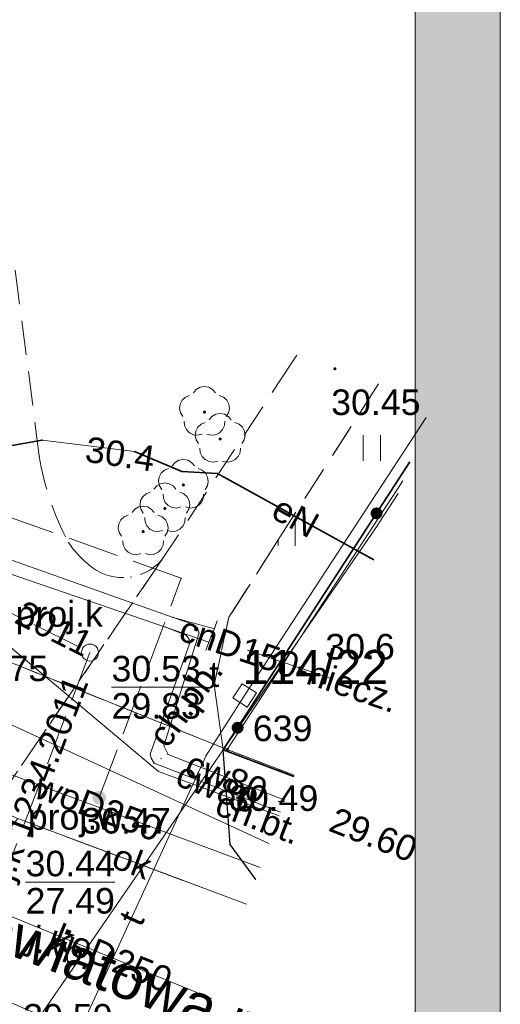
# Model space of a CAD drawing. Extents: x 5468194 to 5468404, y 5919486 to 5919674.
# Tile 12 of 13: x 5468390 to 5468404, y 5919594 to 5919623. Entities that reach past the tile are written whole.
import ezdxf
from ezdxf.enums import TextEntityAlignment as Align

# ---------------------------------------------------------------- set-up
doc = ezdxf.new("R2010")
doc.units = 0
doc.header["$PDSIZE"] = 0.75
for name, pattern in [('PRZER1-1', [2, 1, -1]), ('PRZER2-1', [3, 2, -1]), ('PRZER3-1', [4, 3, -1])]:
    doc.linetypes.add(name, pattern=pattern)
doc.layers.get('0').update_dxf_attribs({"color": 253, "linetype": 'CONTINUOUS', "lineweight": 13})
for name, color, linetype, lineweight in [('GELULI_O', 253, 'PRZER3-1', 18), ('GEPPGD', 253, 'CONTINUOUS', 18), ('GEPPGD_O', 253, 'CONTINUOUS', 18), ('GESDZI', 30, 'CONTINUOUS', 18), ('GESDZI_O', 30, 'CONTINUOUS', 18), ('GESUZY', 253, 'PRZER1-1', 18), ('GOSRBG', 253, 'CONTINUOUS', 18), ('GSLINK', 253, 'CONTINUOUS', 18), ('GSLINK_O', 253, 'CONTINUOUS', 18), ('GSLKOG', 253, 'CONTINUOUS', 35), ('GSLKRW', 253, 'CONTINUOUS', 25), ('GSPPRB', 253, 'CONTINUOUS', 20), ('GSPRDL', 253, 'CONTINUOUS', 18), ('GSPWPN', 253, 'CONTINUOUS', 13), ('GSPWPN_O', 253, 'CONTINUOUS', 13), ('GSPWPS', 253, 'CONTINUOUS', 13), ('GSPWPS_O', 253, 'CONTINUOUS', 13), ('GSSKOA', 253, 'PRZER3-1', 18), ('GSSKOA_O', 253, 'PRZER3-1', 18), ('GSSKOD', 253, 'PRZER2-1', 18), ('GSSKOD_O', 253, 'PRZER2-1', 18), ('GSSUTR', 253, 'PRZER2-1', 18), ('GULCPR', 253, 'CONTINUOUS', 18), ('GULCPR_O', 253, 'CONTINUOUS', 18), ('GULEPR', 253, 'CONTINUOUS', 18), ('GULEPR_O', 253, 'CONTINUOUS', 18), ('GULGPR', 253, 'CONTINUOUS', 18), ('GULKPR', 253, 'CONTINUOUS', 18), ('GULKPR_O', 253, 'CONTINUOUS', 18), ('GULLOB', 253, 'CONTINUOUS', 35), ('GULTPR', 253, 'CONTINUOUS', 18), ('GULTPR_O', 253, 'CONTINUOUS', 18), ('GULWPR', 253, 'CONTINUOUS', 18), ('GULWPR_O', 253, 'CONTINUOUS', 18), ('GUPIKP', 253, 'CONTINUOUS', 18), ('GUPIWZ', 253, 'CONTINUOUS', 18), ('GUPIWZ_O', 253, 'CONTINUOUS', 18), ('GUPKSD', 253, 'CONTINUOUS', 18), ('GUPKSD_O', 253, 'CONTINUOUS', 18), ('GUPPRZ', 253, 'CONTINUOUS', 18), ('GUPPRZ_O', 253, 'CONTINUOUS', 18), ('GUPWZA', 253, 'CONTINUOUS', 18), ('GUPWZA_O', 253, 'CONTINUOUS', 18), ('GUPZCP', 253, 'CONTINUOUS', 18), ('ZZ_ramka', 250, 'CONTINUOUS', 13)]:
    doc.layers.add(name, color=color, linetype=linetype, lineweight=lineweight)
doc.styles.add('GEO-INFO', font='arial.ttf')

# ---------------------------------------------------------------- blocks, each defined once
blk = doc.blocks.new('OKRAG_PELNY')
at = {"color": 0}
blk.add_lwpolyline([(0, 0.5), (0.12941, 0.482963), (0.25, 0.433013), (0.353553, 0.353553), (0.433013, 0.25), (0.482963, 0.12941), (0.5, 0), (0.482963, -0.12941), (0.433013, -0.25), (0.353553, -0.353553), (0.25, -0.433013), (0.12941, -0.482963), (0, -0.5), (-0.12941, -0.482963), (-0.25, -0.433013), (-0.353553, -0.353553), (-0.433013, -0.25), (-0.482963, -0.12941), (-0.5, 0), (-0.482963, 0.12941), (-0.433013, 0.25), (-0.353553, 0.353553), (-0.25, 0.433013), (-0.12941, 0.482963)], close=True, dxfattribs=at)
blk = doc.blocks.new('KOLO')
blk.add_hatch(color=0).paths.add_polyline_path([(-0.5, 0), (-0.482963, -0.12941), (-0.433013, -0.25), (-0.353553, -0.353553), (-0.25, -0.433013), (-0.12941, -0.482963), (0, -0.5), (0.12941, -0.482963), (0.25, -0.433013), (0.353553, -0.353553), (0.433013, -0.25), (0.482963, -0.12941), (0.5, 0), (0.482963, 0.12941), (0.433013, 0.25), (0.353553, 0.353553), (0.25, 0.433013), (0.12941, 0.482963), (0, 0.5), (-0.12941, 0.482963), (-0.25, 0.433013), (-0.353553, 0.353553), (-0.433013, 0.25), (-0.482963, 0.12941)])
blk = doc.blocks.new('EPPGN')
blk.add_hatch(color=0).paths.add_polyline_path([(0, -0.09), (0.027812, -0.085595), (0.052901, -0.072812), (0.072812, -0.052901), (0.085595, -0.027812), (0.09, 0), (0.085595, 0.027812), (0.072812, 0.052901), (0.052901, 0.072812), (0.027812, 0.085595), (0, 0.09), (-0.027812, 0.085595), (-0.052901, 0.072812), (-0.072812, 0.052901), (-0.085595, 0.027812), (-0.09, 0), (-0.085595, -0.027812), (-0.072812, -0.052901), (-0.052901, -0.072812), (-0.027812, -0.085595)])
blk = doc.blocks.new('POINT')
at = {"color": 0}
blk.add_point((0, 0), dxfattribs=at)
blk = doc.blocks.new('SPDLP')
blk.add_hatch(color=0).paths.add_polyline_path([(0, -0.09), (0.027812, -0.085595), (0.052901, -0.072812), (0.072812, -0.052901), (0.085595, -0.027812), (0.09, 0), (0.085595, 0.027812), (0.072812, 0.052901), (0.052901, 0.072812), (0.027812, 0.085595), (0, 0.09), (-0.027812, 0.085595), (-0.052901, 0.072812), (-0.072812, 0.052901), (-0.085595, 0.027812), (-0.09, 0), (-0.085595, -0.027812), (-0.072812, -0.052901), (-0.052901, -0.072812), (-0.027812, -0.085595)])
at = {"color": 0}
for points in [[(-0.648554, 1.126667), (-0.481106, 1.325358), (-0.255912, 1.454989), (0, 1.5), (0.255912, 1.454989), (0.481106, 1.325358), (0.648554, 1.126667)], [(-1.271938, -0.268652), (-1.40916, -0.048001), (-1.462858, 0.20623), (-1.426585, 0.463525), (-1.304695, 0.693003), (-1.11182, 0.867117), (-0.871109, 0.964971)], [(0.871109, 0.964971), (1.11182, 0.867117), (1.304695, 0.693003), (1.426585, 0.463525), (1.462858, 0.20623), (1.40916, -0.048001), (1.271938, -0.268652)], [(-0.137547, -1.292703), (-0.389802, -1.355024), (-0.648184, -1.327532), (-0.881678, -1.213525), (-1.062258, -1.026689), (-1.168249, -0.78945), (-1.186929, -0.530282)], [(1.186929, -0.530282), (1.168249, -0.78945), (1.062258, -1.026689), (0.881678, -1.213525), (0.648184, -1.327532), (0.389802, -1.355024), (0.137547, -1.292703)]]:
    blk.add_lwpolyline(points, dxfattribs=at)
blk = doc.blocks.new('KWADRAT_NIEPRZEZR')
at = {"color": 0}
blk.add_lwpolyline([(-0.5, -0.5), (0.5, -0.5), (0.5, 0.5), (-0.5, 0.5)], close=True, dxfattribs=at)
blk = doc.blocks.new('PION_C')
at = {"color": 0}
blk.add_lwpolyline([(0, 0.5), (0, -0.5)], dxfattribs=at)

msp = doc.modelspace()

# ---------------------------------------------------------------- hatches: boundary and pattern name
at = {"layer": 'GSSUTR', "linetype": 'Continuous', "lineweight": 18}
h = msp.add_hatch(dxfattribs=at)
h.set_pattern_fill('PTTU04', color=256, scale=0.5, style=0)
h.set_pattern_definition([(90, (5460000, 5910000), (-2.5, 2.5), [0.75, -4.25]), (90, (5460000.5, 5910000), (-2.5, 2.5), [0.75, -4.25])])
h.paths.add_polyline_path([(5468400.45, 5919612.256), (5468397.485, 5919607.646), (5468396.06, 5919605.41), (5468395.62, 5919603.42), (5468395.89, 5919601.51), (5468401.372, 5919609.968), (5468402.014, 5919611.706)], flags=0)
at = {"layer": 'ZZ_ramka', "true_color": 0xffffff}
h = msp.add_hatch(color=7, dxfattribs=at)
h.paths.add_polyline_path([(5468401.523, 5919491.204), (5468201.523, 5919491.204), (5468201.523, 5919634.704), (5468401.523, 5919634.704)], flags=16)
h.paths.add_polyline_path([(5468194.023, 5919637.204), (5468404.023, 5919637.204), (5468404.023, 5919488.704), (5468194.023, 5919488.704)])

# ---------------------------------------------------------------- linework, layer by layer
at = {"linetype": 'Continuous', "lineweight": 13, "elevation": 100, "flags": 128}
msp.add_lwpolyline([(5468397.5, 5919600), (5468397.69, 5919600)], dxfattribs=at)
at = {"layer": 'GESDZI', "linetype": 'Continuous', "lineweight": 18, "elevation": 10.22}
for points in [[(5468275.114, 5919656.356), (5468275.54, 5919655.03), (5468276.59, 5919652.23), (5468277.95, 5919649.56), (5468279.68, 5919646.93), (5468281.69, 5919644.67), (5468283.94, 5919642.67), (5468286.47, 5919640.95), (5468289.38, 5919639.2), (5468295.57, 5919636.55), (5468302.78, 5919633.88), (5468315.05, 5919629.35), (5468371.88, 5919608.07), (5468381.59, 5919595.7), (5468386.34, 5919605.41), (5468396.01, 5919601.52), (5468401.165, 5919609.409)], [(5468401.165, 5919609.409), (5468396.01, 5919601.52), (5468397.975, 5919600.77)], [(5468397.975, 5919600.77), (5468396.01, 5919601.52), (5468386.34, 5919605.41), (5468381.59, 5919595.7), (5468380.89, 5919593.82), (5468342.3, 5919490.53)]]:
    msp.add_lwpolyline(points, dxfattribs=at)
at = {"layer": 'GESUZY', "linetype": 'PRZER1-1', "lineweight": 18, "ltscale": 0.5, "elevation": 10.08}
for points in [[(5468397.975, 5919600.77), (5468396.01, 5919601.52), (5468386.34, 5919605.41), (5468381.59, 5919595.7), (5468380.89, 5919593.82), (5468342.3, 5919490.53)], [(5468342.3, 5919490.53), (5468380.89, 5919593.82), (5468381.59, 5919595.7), (5468386.34, 5919605.41), (5468396.01, 5919601.52), (5468397.975, 5919600.77)]]:
    msp.add_lwpolyline(points, dxfattribs=at)
at = {"layer": 'GOSRBG', "linetype": 'Continuous', "lineweight": 18, "elevation": 10.04}
msp.add_lwpolyline([(5468265.344, 5919659.794), (5468259.784, 5919650.547), (5468390.529, 5919593.714), (5468400.349, 5919607.998), (5468401.028, 5919609.037)], dxfattribs=at)
at = {"layer": 'GSLINK', "linetype": 'Continuous', "lineweight": 18, "elevation": 10.18}
msp.add_lwpolyline([(5468389.86, 5919599.5), (5468396.574, 5919596.979)], dxfattribs=at)
at = {"layer": 'GSLKOG', "linetype": 'Continuous', "lineweight": 35, "elevation": 10.18}
msp.add_lwpolyline([(5468401.372, 5919609.968), (5468395.89, 5919601.51), (5468397.961, 5919600.734)], dxfattribs=at)
at = {"layer": 'GSLKRW', "linetype": 'Continuous', "lineweight": 25, "elevation": 10.18}
msp.add_lwpolyline([(5468396.843, 5919597.708), (5468396.09, 5919598.73), (5468395.89, 5919601.51)], dxfattribs=at)
at = {"layer": 'GSPPRB', "linetype": 'Continuous', "lineweight": 20}
for p in [(5468390.49, 5919610.14, 10.28), (5468390.87, 5919608.67, 10.28), (5468391.35, 5919607.6, 10.28), (5468394.08, 5919607.08, 10.28), (5468392.04, 5919606.87, 10.28), (5468393.18, 5919606.59, 10.28), (5468394.661, 5919606.55, 10.28), (5468394.42, 5919605.4, 10.28), (5468396.06, 5919605.41, 10.28), (5468394.2, 5919605.12, 10.28), (5468395.02, 5919605.19, 10.28), (5468395.14, 5919605.09, 10.28), (5468395.18, 5919604.95, 10.28), (5468394.8, 5919604.88, 10.28), (5468394.89, 5919604.76, 10.28), (5468394.9, 5919604.63, 10.28), (5468396.622, 5919604.435, 10.28), (5468395.62, 5919603.42, 10.28), (5468394.15, 5919601.63, 10.28), (5468395.89, 5919601.51, 10.28), (5468393.75, 5919601.39, 10.28), (5468393.78, 5919601.27, 10.28), (5468394.27, 5919601.38, 10.28), (5468395.39, 5919601.35, 10.28), (5468393.86, 5919601.12, 10.28), (5468393.99, 5919600.88, 10.28), (5468396.09, 5919598.73, 10.28)]:
    msp.add_point(p, dxfattribs=at)
at = {"layer": 'GSSKOA', "linetype": 'PRZER3-1', "lineweight": 18, "ltscale": 0.5, "elevation": 10.18}
msp.add_lwpolyline([(5468396.574, 5919596.979), (5468389.86, 5919599.5), (5468385.73, 5919594.32), (5468393.04, 5919591.72), (5468394.437, 5919591.194)], dxfattribs=at)
at = {"layer": 'GSSKOD', "linetype": 'PRZER2-1', "lineweight": 18, "ltscale": 0.5, "elevation": 10.18}
msp.add_lwpolyline([(5468357.85, 5919621.37), (5468373.78, 5919615.39, -0.061384), (5468375.81, 5919614.36, -0.063108), (5468378.16, 5919612.42, -0.057977), (5468380.58, 5919609.19), (5468382.05, 5919606.55, 0.049931), (5468384.53, 5919603.31), (5468387.19, 5919601.01), (5468389.12, 5919599.81), (5468394.08, 5919607.08, -0.387526), (5468392.04, 5919606.87, -0.077498), (5468391.35, 5919607.6, -0.084562), (5468390.49, 5919610.14), (5468389.731, 5919616.028)], format="xyb", dxfattribs=at)
for points in [[(5468398.052, 5919613.1), (5468397.879, 5919612.836), (5468394.08, 5919607.08), (5468389.12, 5919599.81), (5468389.86, 5919599.5), (5468396.574, 5919596.979)], [(5468396.843, 5919597.708), (5468396.09, 5919598.73), (5468395.89, 5919601.51), (5468395.62, 5919603.42), (5468396.06, 5919605.41), (5468397.485, 5919607.646), (5468400.45, 5919612.256)], [(5468397.961, 5919600.734), (5468395.89, 5919601.51), (5468396.09, 5919598.73), (5468396.843, 5919597.708)]]:
    msp.add_lwpolyline(points, dxfattribs=at)
at = {"layer": 'GSSUTR', "linetype": 'PRZER2-1', "lineweight": 18, "ltscale": 0.5, "elevation": 10.1}
msp.add_lwpolyline([(5468400.45, 5919612.256), (5468397.485, 5919607.646), (5468396.06, 5919605.41), (5468395.62, 5919603.42), (5468395.89, 5919601.51), (5468401.372, 5919609.968)], dxfattribs=at)
at = {"layer": 'GULCPR', "linetype": 'Continuous', "lineweight": 18, "elevation": 10.14}
for points in [[(5468395.63, 5919605.07), (5468394.42, 5919605.4), (5468387.16, 5919607.97), (5468386.92, 5919607.88), (5468380.52, 5919596.72), (5468377.51, 5919591.94), (5468373.2, 5919585.53), (5468359.85, 5919567.72), (5468352.25, 5919557.89), (5468349.08, 5919553.66), (5468348.85, 5919553.59), (5468342.01, 5919556.1), (5468333.68, 5919559.07), (5468328.86, 5919560.78)], [(5468328.7, 5919560.36), (5468333.53, 5919558.66), (5468341.93, 5919555.7), (5468348.92, 5919553.07), (5468349.16, 5919553.14), (5468352.26, 5919557.42), (5468360.12, 5919567.49), (5468373.39, 5919585.36), (5468377.79, 5919591.81), (5468380.54, 5919596.23), (5468387.02, 5919607.41), (5468387.26, 5919607.49), (5468394.2, 5919605.12), (5468395.47, 5919604.67)], [(5468397.703, 5919600.036), (5468394.27, 5919601.38), (5468394.15, 5919601.63), (5468395.18, 5919604.95), (5468395.14, 5919605.09), (5468395.02, 5919605.19), (5468394.42, 5919605.4)], [(5468394.2, 5919605.12), (5468394.8, 5919604.88), (5468394.89, 5919604.76), (5468394.9, 5919604.63), (5468393.75, 5919601.39), (5468393.78, 5919601.27), (5468393.86, 5919601.12), (5468397.574, 5919599.687)], [(5468399.025, 5919603.614), (5468396.622, 5919604.435)]]:
    msp.add_lwpolyline(points, dxfattribs=at)
at = {"layer": 'GULEPR', "linetype": 'Continuous', "lineweight": 18, "elevation": 10.14}
msp.add_lwpolyline([(5468400.309, 5919607.091), (5468395.72, 5919609.63), (5468394.68, 5919609.69), (5468393.29, 5919610.27), (5468390.58, 5919610.61), (5468388.24, 5919610.19), (5468388.01, 5919609.89)], dxfattribs=at)
at = {"layer": 'GULGPR', "linetype": 'Continuous', "lineweight": 18, "elevation": 10.14}
msp.add_lwpolyline([(5468311.93, 5919632.65), (5468317.947, 5919630.162), (5468330.422, 5919625.536), (5468349.151, 5919618.632), (5468362.952, 5919613.471), (5468375.881, 5919608.701), (5468388.184, 5919602.932), (5468397.234, 5919598.765)], dxfattribs=at)
at = {"layer": 'GULKPR', "linetype": 'PRZER3-1', "lineweight": 18, "ltscale": 0.5, "elevation": 10.14}
for points in [[(5468384.96, 5919607.87), (5468391.98, 5919604.37)], [(5468391.98, 5919604.37), (5468388.599, 5919595.54)]]:
    msp.add_lwpolyline(points, dxfattribs=at)
at = {"layer": 'GULKPR', "linetype": 'Continuous', "lineweight": 18, "elevation": 10.14}
msp.add_lwpolyline([(5468389.058, 5919596.849), (5468389.761, 5919596.586), (5468395.551, 5919594.21)], dxfattribs=at)
at = {"layer": 'GULLOB', "linetype": 'Continuous', "lineweight": 35, "elevation": 10.12}
for points in [[(5468390.58, 5919610.61), (5468388.24, 5919610.19)], [(5468400.309, 5919607.091), (5468395.72, 5919609.63), (5468394.68, 5919609.69), (5468393.29, 5919610.27)]]:
    msp.add_lwpolyline(points, dxfattribs=at)
at = {"layer": 'GULTPR', "linetype": 'Continuous', "lineweight": 18, "elevation": 10.14}
for points in [[(5468341.906, 5919629.348), (5468342.6, 5919629.23), (5468355.07, 5919623.76), (5468377.49, 5919614.74), (5468393.99, 5919600.88), (5468397.532, 5919599.573)], [(5468392.512, 5919585.981), (5468391, 5919591.79), (5468395.39, 5919601.35), (5468396.52, 5919603.11), (5468396.794, 5919603.529), (5468401.852, 5919611.267)]]:
    msp.add_lwpolyline(points, dxfattribs=at)
at = {"layer": 'GULWPR', "linetype": 'PRZER3-1', "lineweight": 18, "ltscale": 0.5, "elevation": 10.14}
msp.add_lwpolyline([(5468392.25, 5919600.11), (5468394.661, 5919606.55), (5468386.11, 5919609.6), (5468376.593, 5919620.651)], dxfattribs=at)
at = {"layer": 'GULWPR', "linetype": 'Continuous', "lineweight": 18, "elevation": 10.14}
msp.add_lwpolyline([(5468387.493, 5919601.593), (5468396.972, 5919598.055)], dxfattribs=at)
at = {"layer": 'GUPPRZ_O', "linetype": 'Continuous', "lineweight": 9, "elevation": 10.8, "flags": 128}
for points in [[(5468392.613, 5919603.35), (5468395.233, 5919603.35)], [(5468390.09, 5919597.629), (5468392.711, 5919597.629)]]:
    msp.add_lwpolyline(points, dxfattribs=at)
at = {"layer": 'ZZ_ramka', "elevation": 10.06}
for points in [[(5468194.023, 5919637.204), (5468404.023, 5919637.204), (5468404.023, 5919488.704), (5468194.023, 5919488.704)], [(5468401.523, 5919491.204), (5468201.523, 5919491.204), (5468201.523, 5919634.704), (5468401.523, 5919634.704)]]:
    msp.add_lwpolyline(points, close=True, dxfattribs=at)

# ---------------------------------------------------------------- block references
at = {"layer": 'GEPPGD', "lineweight": 18, "xscale": 0.5, "yscale": 0.5}
msp.add_blockref('EPPGN', (5468396.01, 5919601.52, 10.24), dxfattribs=at)
at = {"layer": 'GSLKOG', "lineweight": 35, "xscale": 0.35, "yscale": 0.35}
for p in [(5468400.392, 5919608.457, 10.18), (5468396.313, 5919602.163, 10.18)]:
    msp.add_blockref('KOLO', p, dxfattribs=at)
at = {"layer": 'GSPRDL', "lineweight": 18, "xscale": 0.5, "yscale": 0.5}
for p in [(5468395.34, 5919611.43, 10.12), (5468395.8, 5919610.64, 10.12), (5468394.72, 5919609.29, 10.12), (5468394.18, 5919608.6, 10.12), (5468393.54, 5919607.92, 10.12)]:
    msp.add_blockref('SPDLP', p, dxfattribs=at)
at = {"layer": 'GSPWPN', "lineweight": 13, "xscale": 0.09, "yscale": 0.09}
msp.add_blockref('KOLO', (5468398.138, 5919603.917, 10.08), dxfattribs=at)
at = {"layer": 'GSPWPS', "lineweight": 13, "xscale": 0.09, "yscale": 0.09}
for p in [(5468399.169, 5919612.702, 10.08), (5468391.31, 5919600.343, 10.08), (5468396.276, 5919599.701, 10.08)]:
    msp.add_blockref('KOLO', p, dxfattribs=at)
at = {"layer": 'GUPIKP', "lineweight": 18, "xscale": 0.5, "yscale": 0.5}
msp.add_blockref('POINT', (5468396.52, 5919603.11, 10.16), dxfattribs=at)
at = {"layer": 'GUPIWZ', "lineweight": 18, "xscale": 0.5, "yscale": 0.5, "rotation": 56.83052432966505}
msp.add_blockref('KWADRAT_NIEPRZEZR', (5468396.52, 5919603.11, 10.18), dxfattribs=at)
at = {"layer": 'GUPKSD', "lineweight": 18, "xscale": 0.5, "yscale": 0.5}
msp.add_blockref('OKRAG_PELNY', (5468391.98, 5919604.37, 10.16), dxfattribs=at)
at = {"layer": 'GUPPRZ', "lineweight": 18}
for p in [(5468390.58, 5919610.61, 10.16), (5468393.29, 5919610.27, 10.16), (5468394.68, 5919609.69, 10.16), (5468395.72, 5919609.63, 10.16), (5468396.794, 5919603.529, 10.16), (5468396.52, 5919603.11, 10.16), (5468394.065, 5919601.25, 10.16), (5468393.99, 5919600.88, 10.16)]:
    msp.add_blockref('POINT', p, dxfattribs=at)
at = {"layer": 'GUPWZA', "lineweight": 18, "xscale": 0.4, "yscale": 0.4}
msp.add_blockref('KOLO', (5468392.25, 5919600.11, 10.16), dxfattribs=at)
at = {"layer": 'GUPZCP', "lineweight": 18, "xscale": 0.5, "yscale": 0.5}
for p, rotation in [((5468395.63, 5919605.07, 10.16), 160.3082317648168), ((5468395.47, 5919604.67, 10.16), 339.2243181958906)]:
    msp.add_blockref('PION_C', p, dxfattribs=dict(at, rotation=rotation))

# ---------------------------------------------------------------- texts
at = {"layer": 'GELULI_O', "linetype": 'Continuous', "lineweight": 0, "style": 'GEO-INFO'}
msp.add_text('droga powiatowa nr 5123Z', height=1.25, rotation=339.0721, dxfattribs=at).set_placement((5468392.978, 5919594.869, 10.8), align=Align.MIDDLE_CENTER)
at = {"layer": 'GEPPGD_O', "linetype": 'Continuous', "lineweight": 0, "style": 'GEO-INFO'}
msp.add_text('639', height=0.75, dxfattribs=at).set_placement((5468396.76, 5919601.77, 10.8))
at = {"layer": 'GESDZI_O', "linetype": 'Continuous', "lineweight": 0, "style": 'GEO-INFO'}
msp.add_text('114/22', height=1, dxfattribs=at).set_placement((5468398.588, 5919603.947, 10.8), align=Align.MIDDLE_CENTER)
at = {"layer": 'GSLINK_O', "linetype": 'Continuous', "lineweight": 0, "style": 'GEO-INFO'}
msp.add_text('ok', height=0.75, rotation=339.4199, dxfattribs=at).set_placement((5468393.217, 5919598.239, 10.8), align=Align.MIDDLE_CENTER)
at = {"layer": 'GSPWPN_O', "linetype": 'Continuous', "lineweight": 0, "style": 'GEO-INFO'}
msp.add_text('30.6', height=0.75, dxfattribs=at).set_placement((5468398.888, 5919604.167, 10.8))
at = {"layer": 'GSPWPS_O', "linetype": 'Continuous', "lineweight": 0, "style": 'GEO-INFO'}
for s, p in [('30.45', (5468399.06, 5919611.344, 10.8)), ('30.49', (5468396.06, 5919599.72, 10.8)), ('30.47', (5468391.73, 5919599.057, 10.8)), ('30.50', (5468390.018, 5919593.301, 10.8))]:
    msp.add_text(s, height=0.75, dxfattribs=at).set_placement(p)
at = {"layer": 'GSSKOA_O', "linetype": 'Continuous', "lineweight": 0, "style": 'GEO-INFO'}
msp.add_text('j.kb.', height=0.75, rotation=340.453, dxfattribs=at).set_placement((5468391.152, 5919595.703, 10.8), align=Align.MIDDLE_CENTER)
at = {"layer": 'GSSKOD_O', "linetype": 'Continuous', "lineweight": 0, "style": 'GEO-INFO'}
for s, rotation, p in [('ch.pb.', 53.9336, (5468394.785, 5919602.9, 10.8)), ('ch.bt.', 338.8734, (5468396.926, 5919599.526, 10.8))]:
    msp.add_text(s, height=0.75, rotation=rotation, dxfattribs=at).set_placement(p, align=Align.MIDDLE_CENTER)
at = {"layer": 'GULCPR_O', "linetype": 'Continuous', "lineweight": 0, "style": 'GEO-INFO'}
for s, rotation, p in [('cnD150-niecz.', 341.1238, (5468397.824, 5919604.025, 10.8)), ('cw80', 338.6294, (5468395.987, 5919600.708, 10.8)), ('cw80', 338.9074, (5468395.717, 5919600.404, 10.8))]:
    msp.add_text(s, height=0.75, rotation=rotation, dxfattribs=at).set_placement(p, align=Align.MIDDLE_CENTER)
at = {"layer": 'GULEPR_O', "linetype": 'Continuous', "lineweight": 0, "style": 'GEO-INFO'}
msp.add_text('eN', height=0.75, rotation=331.049, dxfattribs=at).set_placement((5468398.015, 5919608.361, 10.8), align=Align.MIDDLE_CENTER)
at = {"layer": 'GULKPR_O', "linetype": 'Continuous', "lineweight": 0, "style": 'GEO-INFO'}
for rotation, p in [(333.5003, (5468388.439, 5919606.217, 10.8)), (69.0455, (5468390.289, 5919599.955, 10.8))]:
    msp.add_text('proj.k 1234.2011', height=0.75, rotation=rotation, dxfattribs=at).set_placement(p, align=Align.MIDDLE)
msp.add_text('koD250', height=0.75, rotation=337.6899, dxfattribs=at).set_placement((5468392.656, 5919595.398, 10.8), align=Align.MIDDLE_CENTER)
at = {"layer": 'GULTPR_O', "linetype": 'Continuous', "lineweight": 0, "style": 'GEO-INFO'}
msp.add_text('t', height=0.75, rotation=65.3352, dxfattribs=at).set_placement((5468393.195, 5919596.57, 10.8), align=Align.MIDDLE_CENTER)
at = {"layer": 'GULWPR_O', "linetype": 'Continuous', "lineweight": 0, "style": 'GEO-INFO'}
msp.add_text('woD250', height=0.75, rotation=339.5336, dxfattribs=at).set_placement((5468392.232, 5919599.824, 10.8), align=Align.MIDDLE_CENTER)
at = {"layer": 'GUPIWZ_O', "linetype": 'Continuous', "lineweight": 0, "style": 'GEO-INFO'}
msp.add_text('t', height=0.75, dxfattribs=at).set_placement((5468395.77, 5919603.36, 10.8), align=Align.RIGHT)
at = {"layer": 'GUPKSD_O', "linetype": 'Continuous', "lineweight": 0, "style": 'GEO-INFO'}
msp.add_text('proj.k', height=0.75, dxfattribs=at).set_placement((5468392.359, 5919605.129, 10.8), align=Align.RIGHT)
at = {"layer": 'GUPPRZ_O', "linetype": 'Continuous', "lineweight": 0, "style": 'GEO-INFO'}
msp.add_text('30.4', height=0.75, rotation=351.5311, dxfattribs=at).set_placement((5468393.874, 5919610.049, 10.8), align=Align.MIDDLE_RIGHT)
msp.add_text('30.75', height=0.75, dxfattribs=at).set_placement((5468388.132, 5919603.905, 10.8), align=Align.MIDDLE_LEFT)
for s, p in [('30.53', (5468392.613, 5919603.523)), ('29.83', (5468392.613, 5919602.428)), ('30.44', (5468390.09, 5919597.801)), ('27.49', (5468390.09, 5919596.706))]:
    msp.add_text(s, height=0.75, dxfattribs=at).set_placement(p)
msp.add_text('29.60', height=0.75, rotation=338.6294, dxfattribs=at).set_placement((5468399.079, 5919599.5, 10.8), align=Align.MIDDLE_LEFT)
at = {"layer": 'GUPWZA_O', "linetype": 'Continuous', "lineweight": 0, "style": 'GEO-INFO'}
msp.add_text('proj.w', height=0.75, dxfattribs=at).set_placement((5468392.95, 5919599.17, 10.8), align=Align.RIGHT)

doc.saveas('drawing.dxf')
